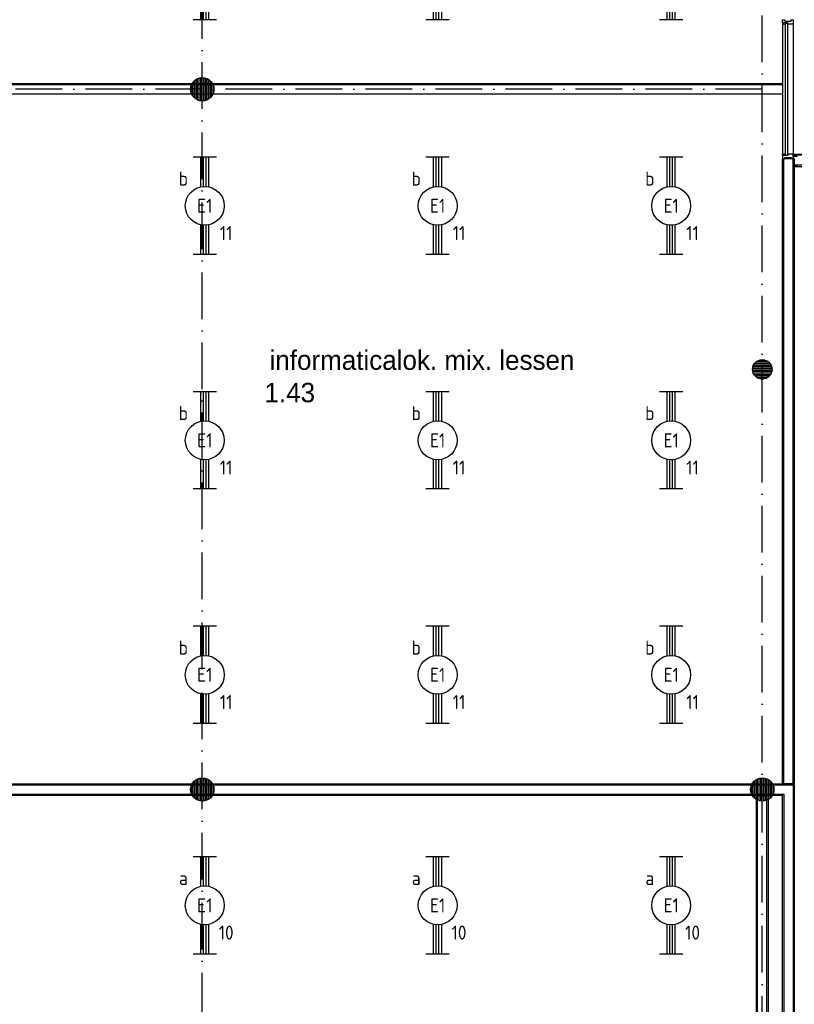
# Model space of a CAD drawing. Header units: millimetres. Extents: x 84333 to 240712, y -2244 to 84291.
# Tile 35 of 87: x 121371 to 131330, y 55016 to 67670. Entities that reach past the tile are written whole.
import ezdxf
from ezdxf.enums import TextEntityAlignment as Align

# ---------------------------------------------------------------- set-up
doc = ezdxf.new("R2010")
doc.units = ezdxf.units.MM
doc.header["$LTSCALE"] = 100
doc.linetypes.add('DASHDOT', pattern=[9, 6, -1.5, 0, -1.5])
doc.layers.get('0').update_dxf_attribs({"linetype": 'CONTINUOUS'})
for name, color, linetype in [('AFDELING', 4, 'CONTINUOUS'), ('AL$7----_STRAMIEN', 1, 'DASHDOT'), ('AL22----_BINNENWAND', 7, 'CONTINUOUS'), ('AL28----_KONSTRUKTIE', 3, 'CONTINUOUS'), ('AL31----_BUITENKOZ', 7, 'CONTINUOUS'), ('ALXAA---_GEWBETON', 12, 'CONTINUOUS'), ('ALXOU---_GLAS', 7, 'CONTINUOUS'), ('BOUW', 8, 'CONTINUOUS'), ('EB63101-_ATTRIB', 2, 'CONTINUOUS'), ('EL63101-_LICHT-ARM', 3, 'CONTINUOUS'), ('EL6441--_DATACOM', 3, 'CONTINUOUS')]:
    doc.layers.add(name, color=color, linetype=linetype)
doc.styles.add('1_8', font='ISO', dxfattribs={"height": 1.8})
doc.styles.add('BURO-025', font='BUROFONT.shx', dxfattribs={"height": 250})
doc.styles.add('NORATT', font='isocp.shx')
doc.styles.add('TECHNIC', font='technic_.ttf')

# ---------------------------------------------------------------- blocks, each defined once
blk = doc.blocks.new('EJ3T20')
at = {"color": 0}
for p, q in [((-6.25, -1.5), (-6.25, 1.5)), ((6.25, -1.5), (6.25, 1.5)), ((-6.25, 0.52), (-2.44, 0.52)), ((-6.25, 0.17), (-2.49, 0.17)), ((2.44, 0.52), (6.25, 0.52)), ((2.49, 0.17), (6.25, 0.17)), ((-6.25, -0.17), (-2.49, -0.17)), ((-6.25, -0.52), (-2.44, -0.52)), ((2.44, -0.52), (6.25, -0.52)), ((2.49, -0.17), (6.25, -0.17))]:
    blk.add_line(p, q, dxfattribs=at)
blk.add_circle((0, 0), 2.5, dxfattribs=at)
at = {"color": 0, "style": '1_8'}
for tag, flags, p in [('SCHAK', 8, (3.5, 2.75)), ('A_CODE', 8, (0, 0)), ('GROEP', 8, (-3.5, -2.75)), ('KAST', 9, (3.5, -2.75))]:
    blk.add_attdef(tag, text='', height=1.8, dxfattribs=dict(at, flags=flags)).set_placement(p, align=Align.MIDDLE)
blk = doc.blocks.new('A$C13e6995e')
at = {"layer": 'AL$7----_STRAMIEN', "color": 1}
for p, q in [((39385, 9360), (39385, 79257)), ((46585, 9961), (46585, 79257)), ((46585, 69020), (9657, 69020))]:
    blk.add_line(p, q, dxfattribs=at)
at = {"layer": 'AL22----_BINNENWAND', "color": 8}
for p, q in [((34387, 69095), (46845, 69095)), ((46845, 69095), (46845, 68945)), ((46845, 60095), (46845, 68129)), ((46845, 68129), (46995, 68129)), ((46995, 68129), (46995, 60095)), ((34343, 60095), (46995, 60095)), ((46995, 60095), (46845, 60095)), ((46995, 60095), (46995, 50656)), ((46845, 59945), (34343, 59945)), ((46510, 51835), (46510, 59945)), ((46510, 59945), (46660, 59945)), ((46660, 59945), (46660, 51835)), ((46845, 50656), (46845, 59945))]:
    blk.add_line(p, q, dxfattribs=at)
at = {"layer": 'AL22----_BINNENWAND', "color": 8, "linetype": 'Continuous'}
for p, q in [((34387, 69080), (46845, 69080)), ((34387, 68960), (46845, 68960)), ((46860, 60095), (46860, 68129)), ((46980, 60095), (46980, 68129)), ((34343, 60080), (46980, 60080)), ((46980, 60080), (46980, 50656)), ((34343, 59960), (46860, 59960)), ((46525, 51835), (46525, 59945)), ((46645, 51835), (46645, 59945)), ((46860, 59960), (46860, 50656))]:
    blk.add_line(p, q, dxfattribs=at)
at = {"layer": 'AL28----_KONSTRUKTIE', "color": 8}
for centre, radius in [((39385, 69020), 150), ((46585, 65420), 125), ((39385, 60020), 150), ((46585, 60020), 150)]:
    blk.add_circle(centre, radius, dxfattribs=at)
at = {"layer": 'AL31----_BUITENKOZ', "color": 8, "linetype": 'Continuous'}
for p, q in [((46845, 69872), (46845, 69911)), ((46845, 69911), (46851, 69911)), ((46912, 69872), (46845, 69872)), ((46850, 69867), (46845, 69867)), ((46845, 69867), (46845, 69855)), ((46845, 69855), (46882, 69855)), ((46882, 69872), (46850, 69872)), ((46850, 69872), (46850, 69867)), ((46851, 69911), (46865, 69911)), ((46865, 69911), (46865, 69911)), ((46865, 69911), (46875, 69911)), ((46875, 69911), (46875, 69897)), ((46875, 69897), (46955, 69897)), ((46882, 69855), (46882, 69872)), ((46912, 69855), (46912, 69872)), ((46965, 69855), (46912, 69855)), ((46955, 69897), (46955, 69911)), ((46955, 69911), (46964, 69911)), ((46964, 69911), (46964, 69911)), ((46964, 69911), (46978, 69911)), ((46973, 69855), (46965, 69855)), ((46977, 69855), (46973, 69855)), ((46984, 69855), (46977, 69855)), ((46978, 69911), (46984, 69911)), ((46984, 69911), (46984, 69892)), ((46984, 69892), (46984, 69855)), ((46845, 68173), (46845, 68185)), ((46845, 68185), (46882, 68185)), ((46850, 68173), (46845, 68173)), ((46845, 68168), (46845, 68129)), ((46912, 68168), (46845, 68168)), ((46845, 68129), (46851, 68129)), ((46850, 68168), (46850, 68173)), ((46882, 68168), (46850, 68168)), ((46851, 68129), (46865, 68129)), ((46865, 68129), (46865, 68129)), ((46865, 68129), (46875, 68129)), ((46875, 68129), (46875, 68143)), ((46875, 68143), (46955, 68143)), ((46882, 68185), (46882, 68168)), ((46965, 68185), (46912, 68185)), ((46912, 68185), (46912, 68168)), ((46955, 68143), (46955, 68129)), ((46955, 68129), (46964, 68129)), ((46964, 68129), (46964, 68129)), ((46964, 68129), (46978, 68129)), ((46973, 68185), (46965, 68185)), ((46977, 68185), (46973, 68185)), ((46984, 68185), (46977, 68185)), ((46978, 68129), (46984, 68129)), ((46984, 68148), (46984, 68185)), ((46984, 68129), (46984, 68148))]:
    blk.add_line(p, q, dxfattribs=at)
at = {"layer": 'AL31----_BUITENKOZ', "color": 8}
for p, q in [((46845, 69855), (46845, 68185)), ((46984, 69855), (46984, 68185)), ((46984, 68184), (46985, 68185)), ((46984, 68174), (46984, 68184)), ((46985, 68173), (46984, 68174)), ((47033, 68158), (46984, 68158)), ((46984, 68158), (46984, 68044)), ((46985, 68185), (47151, 68185)), ((47151, 68173), (46985, 68173)), ((46984, 68044), (47033, 68044)), ((46984, 68044), (46984, 68029)), ((47135, 68044), (46984, 68044)), ((46984, 68029), (47135, 68029))]:
    blk.add_line(p, q, dxfattribs=at)
at = {"layer": 'ALXAA---_GEWBETON', "color": 8}
for p, q in [((39265, 68930), (39265, 69110)), ((39285, 68908), (39285, 69132)), ((39305, 68893), (39305, 69147)), ((39325, 68883), (39325, 69158)), ((39345, 68875), (39345, 69165)), ((39365, 68871), (39365, 69169)), ((39385, 68870), (39385, 69170)), ((39405, 68871), (39405, 69169)), ((39425, 68875), (39425, 69165)), ((39445, 68883), (39445, 69158)), ((39465, 68893), (39465, 69147)), ((39485, 68908), (39485, 69132)), ((39505, 68930), (39505, 69110)), ((39245, 68966), (39245, 69074)), ((39525, 68966), (39525, 69074)), ((46461, 65436), (46709, 65436)), ((46465, 65456), (46705, 65456)), ((46473, 65476), (46697, 65476)), ((46485, 65496), (46684, 65496)), ((46505, 65516), (46665, 65516)), ((46538, 65536), (46632, 65536)), ((46460, 65416), (46710, 65416)), ((46462, 65396), (46708, 65396)), ((46468, 65376), (46702, 65376)), ((46478, 65356), (46692, 65356)), ((46493, 65336), (46677, 65336)), ((46516, 65316), (46654, 65316)), ((46572, 65296), (46598, 65296)), ((39265, 59930), (39265, 60110)), ((39285, 59908), (39285, 60132)), ((39305, 59893), (39305, 60147)), ((39325, 59883), (39325, 60158)), ((39345, 59875), (39345, 60165)), ((39365, 59871), (39365, 60169)), ((39385, 59870), (39385, 60170)), ((39405, 59871), (39405, 60169)), ((39425, 59875), (39425, 60165)), ((39445, 59883), (39445, 60158)), ((39465, 59893), (39465, 60147)), ((39485, 59908), (39485, 60132)), ((39505, 59930), (39505, 60110)), ((46465, 59930), (46465, 60110)), ((46485, 59908), (46485, 60132)), ((46505, 59893), (46505, 60147)), ((46525, 59883), (46525, 60158)), ((46545, 59875), (46545, 60165)), ((46565, 59871), (46565, 60169)), ((46585, 59870), (46585, 60170)), ((46605, 59871), (46605, 60169)), ((46625, 59875), (46625, 60165)), ((46645, 59883), (46645, 60158)), ((46665, 59893), (46665, 60147)), ((46685, 59908), (46685, 60132)), ((46705, 59930), (46705, 60110)), ((39245, 59966), (39245, 60074)), ((39525, 59966), (39525, 60074)), ((46445, 59966), (46445, 60074)), ((46725, 59966), (46725, 60074))]:
    blk.add_line(p, q, dxfattribs=at)
at = {"layer": 'ALXOU---_GLAS', "color": 8}
for p, q in [((46884, 68170), (46884, 69870)), ((46884, 69870), (46910, 69870)), ((46910, 69870), (46910, 68170)), ((46910, 68170), (46884, 68170))]:
    blk.add_line(p, q, dxfattribs=at)
at = {"layer": 'AFDELING', "color": 8, "style": 'TECHNIC'}
for p in [(92219, 54468), (58038, 41625), (88108, 41444)]:
    blk.add_attdef('VIDE', text='', height=500, dxfattribs=at).set_placement(p, align=Align.CENTER)
blk.add_attdef('VIDE', text='', height=500, rotation=90, dxfattribs=at).set_placement((75129, 25766), align=Align.CENTER)
at = {"layer": 'BOUW', "style": 'BURO-025'}
for s, p in [('informaticalok. mix. lessen', (40250, 65414)), ('1.43', (40185, 64997))]:
    blk.add_text(s, height=250, dxfattribs=at).set_placement(p)

msp = doc.modelspace()

# ---------------------------------------------------------------- block references
at = {"layer": 'EL63101-_LICHT-ARM'}
ref = msp.add_blockref('EJ3T20', (123750, 68292, 3900), dxfattribs=dict(at, xscale=100, yscale=100, zscale=100, rotation=90))
ref.add_attrib('A_CODE', 'E2', dxfattribs={"layer": 'EB63101-_ATTRIB', "color": 1, "height": 180, "style": 'NORATT', "flags": 8}).set_placement((123750, 68292, 3900), align=Align.MIDDLE)
ref.add_attrib('GROEP', '12', dxfattribs={"layer": 'EB63101-_ATTRIB', "color": 1, "height": 180, "style": 'NORATT', "flags": 8}).set_placement((124025, 67942, 3900), align=Align.MIDDLE)
ref.add_attrib('SCHAK', 'c', dxfattribs={"layer": 'EB63101-_ATTRIB', "color": 1, "height": 180, "style": 'NORATT', "flags": 8}).set_placement((123475, 68642, 3900), align=Align.MIDDLE)
ref = msp.add_blockref('EJ3T20', (126744, 68292, 3900), dxfattribs=dict(at, xscale=100, yscale=100, zscale=100, rotation=90))
ref.add_attrib('A_CODE', 'E2', dxfattribs={"layer": 'EB63101-_ATTRIB', "color": 1, "height": 180, "style": 'NORATT', "flags": 8}).set_placement((126744, 68292, 3900), align=Align.MIDDLE)
ref.add_attrib('GROEP', '12', dxfattribs={"layer": 'EB63101-_ATTRIB', "color": 1, "height": 180, "style": 'NORATT', "flags": 8}).set_placement((127019, 67942, 3900), align=Align.MIDDLE)
ref.add_attrib('SCHAK', 'c', dxfattribs={"layer": 'EB63101-_ATTRIB', "color": 1, "height": 180, "style": 'NORATT', "flags": 8}).set_placement((126469, 68642, 3900), align=Align.MIDDLE)
ref = msp.add_blockref('EJ3T20', (129747, 68292, 3900), dxfattribs=dict(at, xscale=100, yscale=100, zscale=100, rotation=90))
ref.add_attrib('A_CODE', 'E2', dxfattribs={"layer": 'EB63101-_ATTRIB', "color": 1, "height": 180, "style": 'NORATT', "flags": 8}).set_placement((129747, 68292, 3900), align=Align.MIDDLE)
ref.add_attrib('GROEP', '12', dxfattribs={"layer": 'EB63101-_ATTRIB', "color": 1, "height": 180, "style": 'NORATT', "flags": 8}).set_placement((130022, 67942, 3900), align=Align.MIDDLE)
ref.add_attrib('SCHAK', 'c', dxfattribs={"layer": 'EB63101-_ATTRIB', "color": 1, "height": 180, "style": 'NORATT', "flags": 8}).set_placement((129472, 68642, 3900), align=Align.MIDDLE)
ref = msp.add_blockref('EJ3T20', (123750, 65278, 3900), dxfattribs=dict(at, xscale=100, yscale=100, zscale=100, rotation=90))
ref.add_attrib('A_CODE', 'E1', dxfattribs={"layer": 'EB63101-_ATTRIB', "color": 1, "height": 180, "style": '1_8', "flags": 8}).set_placement((123750, 65278, 3900), align=Align.MIDDLE)
ref.add_attrib('GROEP', '11', dxfattribs={"layer": 'EB63101-_ATTRIB', "color": 1, "height": 180, "style": '1_8', "flags": 8}).set_placement((124025, 64928, 3900), align=Align.MIDDLE)
ref.add_attrib('SCHAK', 'b', dxfattribs={"layer": 'EB63101-_ATTRIB', "color": 1, "height": 180, "style": '1_8', "flags": 8}).set_placement((123475, 65628, 3900), align=Align.MIDDLE)
ref = msp.add_blockref('EJ3T20', (126744, 65278, 3900), dxfattribs=dict(at, xscale=100, yscale=100, zscale=100, rotation=90))
ref.add_attrib('A_CODE', 'E1', dxfattribs={"layer": 'EB63101-_ATTRIB', "color": 1, "height": 180, "style": '1_8', "flags": 8}).set_placement((126744, 65278, 3900), align=Align.MIDDLE)
ref.add_attrib('GROEP', '11', dxfattribs={"layer": 'EB63101-_ATTRIB', "color": 1, "height": 180, "style": '1_8', "flags": 8}).set_placement((127019, 64928, 3900), align=Align.MIDDLE)
ref.add_attrib('SCHAK', 'b', dxfattribs={"layer": 'EB63101-_ATTRIB', "color": 1, "height": 180, "style": '1_8', "flags": 8}).set_placement((126469, 65628, 3900), align=Align.MIDDLE)
ref = msp.add_blockref('EJ3T20', (129747, 65278, 3900), dxfattribs=dict(at, xscale=100, yscale=100, zscale=100, rotation=90))
ref.add_attrib('A_CODE', 'E1', dxfattribs={"layer": 'EB63101-_ATTRIB', "color": 1, "height": 180, "style": '1_8', "flags": 8}).set_placement((129747, 65278, 3900), align=Align.MIDDLE)
ref.add_attrib('GROEP', '11', dxfattribs={"layer": 'EB63101-_ATTRIB', "color": 1, "height": 180, "style": '1_8', "flags": 8}).set_placement((130022, 64928, 3900), align=Align.MIDDLE)
ref.add_attrib('SCHAK', 'b', dxfattribs={"layer": 'EB63101-_ATTRIB', "color": 1, "height": 180, "style": '1_8', "flags": 8}).set_placement((129472, 65628, 3900), align=Align.MIDDLE)
ref = msp.add_blockref('EJ3T20', (123750, 62264, 3900), dxfattribs=dict(at, xscale=100, yscale=100, zscale=100, rotation=90))
ref.add_attrib('A_CODE', 'E1', dxfattribs={"layer": 'EB63101-_ATTRIB', "color": 1, "height": 180, "style": '1_8', "flags": 8}).set_placement((123750, 62264, 3900), align=Align.MIDDLE)
ref.add_attrib('GROEP', '11', dxfattribs={"layer": 'EB63101-_ATTRIB', "color": 1, "height": 180, "style": '1_8', "flags": 8}).set_placement((124025, 61914, 3900), align=Align.MIDDLE)
ref.add_attrib('SCHAK', 'b', dxfattribs={"layer": 'EB63101-_ATTRIB', "color": 1, "height": 180, "style": '1_8', "flags": 8}).set_placement((123475, 62614, 3900), align=Align.MIDDLE)
ref = msp.add_blockref('EJ3T20', (126744, 62264, 3900), dxfattribs=dict(at, xscale=100, yscale=100, zscale=100, rotation=90))
ref.add_attrib('A_CODE', 'E1', dxfattribs={"layer": 'EB63101-_ATTRIB', "color": 1, "height": 180, "style": '1_8', "flags": 8}).set_placement((126744, 62264, 3900), align=Align.MIDDLE)
ref.add_attrib('GROEP', '11', dxfattribs={"layer": 'EB63101-_ATTRIB', "color": 1, "height": 180, "style": '1_8', "flags": 8}).set_placement((127019, 61914, 3900), align=Align.MIDDLE)
ref.add_attrib('SCHAK', 'b', dxfattribs={"layer": 'EB63101-_ATTRIB', "color": 1, "height": 180, "style": '1_8', "flags": 8}).set_placement((126469, 62614, 3900), align=Align.MIDDLE)
ref = msp.add_blockref('EJ3T20', (129747, 62264, 3900), dxfattribs=dict(at, xscale=100, yscale=100, zscale=100, rotation=90))
ref.add_attrib('A_CODE', 'E1', dxfattribs={"layer": 'EB63101-_ATTRIB', "color": 1, "height": 180, "style": '1_8', "flags": 8}).set_placement((129747, 62264, 3900), align=Align.MIDDLE)
ref.add_attrib('GROEP', '11', dxfattribs={"layer": 'EB63101-_ATTRIB', "color": 1, "height": 180, "style": '1_8', "flags": 8}).set_placement((130022, 61914, 3900), align=Align.MIDDLE)
ref.add_attrib('SCHAK', 'b', dxfattribs={"layer": 'EB63101-_ATTRIB', "color": 1, "height": 180, "style": '1_8', "flags": 8}).set_placement((129472, 62614, 3900), align=Align.MIDDLE)
ref = msp.add_blockref('EJ3T20', (123750, 59250, 3900), dxfattribs=dict(at, xscale=100, yscale=100, zscale=100, rotation=90))
ref.add_attrib('A_CODE', 'E1', dxfattribs={"layer": 'EB63101-_ATTRIB', "color": 1, "height": 180, "style": '1_8', "flags": 8}).set_placement((123750, 59250, 3900), align=Align.MIDDLE)
ref.add_attrib('GROEP', '11', dxfattribs={"layer": 'EB63101-_ATTRIB', "color": 1, "height": 180, "style": '1_8', "flags": 8}).set_placement((124025, 58900, 3900), align=Align.MIDDLE)
ref.add_attrib('SCHAK', 'b', dxfattribs={"layer": 'EB63101-_ATTRIB', "color": 1, "height": 180, "style": '1_8', "flags": 8}).set_placement((123475, 59600, 3900), align=Align.MIDDLE)
ref = msp.add_blockref('EJ3T20', (126744, 59250, 3900), dxfattribs=dict(at, xscale=100, yscale=100, zscale=100, rotation=90))
ref.add_attrib('A_CODE', 'E1', dxfattribs={"layer": 'EB63101-_ATTRIB', "color": 1, "height": 180, "style": '1_8', "flags": 8}).set_placement((126744, 59250, 3900), align=Align.MIDDLE)
ref.add_attrib('GROEP', '11', dxfattribs={"layer": 'EB63101-_ATTRIB', "color": 1, "height": 180, "style": '1_8', "flags": 8}).set_placement((127019, 58900, 3900), align=Align.MIDDLE)
ref.add_attrib('SCHAK', 'b', dxfattribs={"layer": 'EB63101-_ATTRIB', "color": 1, "height": 180, "style": '1_8', "flags": 8}).set_placement((126469, 59600, 3900), align=Align.MIDDLE)
ref = msp.add_blockref('EJ3T20', (129747, 59250, 3900), dxfattribs=dict(at, xscale=100, yscale=100, zscale=100, rotation=90))
ref.add_attrib('A_CODE', 'E1', dxfattribs={"layer": 'EB63101-_ATTRIB', "color": 1, "height": 180, "style": '1_8', "flags": 8}).set_placement((129747, 59250, 3900), align=Align.MIDDLE)
ref.add_attrib('GROEP', '11', dxfattribs={"layer": 'EB63101-_ATTRIB', "color": 1, "height": 180, "style": '1_8', "flags": 8}).set_placement((130022, 58900, 3900), align=Align.MIDDLE)
ref.add_attrib('SCHAK', 'b', dxfattribs={"layer": 'EB63101-_ATTRIB', "color": 1, "height": 180, "style": '1_8', "flags": 8}).set_placement((129472, 59600, 3900), align=Align.MIDDLE)
ref = msp.add_blockref('EJ3T20', (123750, 56287, 3900), dxfattribs=dict(at, xscale=100, yscale=100, zscale=100, rotation=90))
ref.add_attrib('A_CODE', 'E1', dxfattribs={"layer": 'EB63101-_ATTRIB', "color": 1, "height": 180, "style": 'NORATT', "flags": 8}).set_placement((123750, 56287, 3900), align=Align.MIDDLE)
ref.add_attrib('GROEP', '10', dxfattribs={"layer": 'EB63101-_ATTRIB', "color": 1, "height": 180, "style": 'NORATT', "flags": 8}).set_placement((124025, 55937, 3900), align=Align.MIDDLE)
ref.add_attrib('SCHAK', 'a', dxfattribs={"layer": 'EB63101-_ATTRIB', "color": 1, "height": 180, "style": 'NORATT', "flags": 8}).set_placement((123475, 56637, 3900), align=Align.MIDDLE)
ref = msp.add_blockref('EJ3T20', (126744, 56287, 3900), dxfattribs=dict(at, xscale=100, yscale=100, zscale=100, rotation=90))
ref.add_attrib('A_CODE', 'E1', dxfattribs={"layer": 'EB63101-_ATTRIB', "color": 1, "height": 180, "style": 'NORATT', "flags": 8}).set_placement((126744, 56287, 3900), align=Align.MIDDLE)
ref.add_attrib('GROEP', '10', dxfattribs={"layer": 'EB63101-_ATTRIB', "color": 1, "height": 180, "style": 'NORATT', "flags": 8}).set_placement((127019, 55937, 3900), align=Align.MIDDLE)
ref.add_attrib('SCHAK', 'a', dxfattribs={"layer": 'EB63101-_ATTRIB', "color": 1, "height": 180, "style": 'NORATT', "flags": 8}).set_placement((126469, 56637, 3900), align=Align.MIDDLE)
ref = msp.add_blockref('EJ3T20', (129747, 56287, 3900), dxfattribs=dict(at, xscale=100, yscale=100, zscale=100, rotation=90))
ref.add_attrib('A_CODE', 'E1', dxfattribs={"layer": 'EB63101-_ATTRIB', "color": 1, "height": 180, "style": 'NORATT', "flags": 8}).set_placement((129747, 56287, 3900), align=Align.MIDDLE)
ref.add_attrib('GROEP', '10', dxfattribs={"layer": 'EB63101-_ATTRIB', "color": 1, "height": 180, "style": 'NORATT', "flags": 8}).set_placement((130022, 55937, 3900), align=Align.MIDDLE)
ref.add_attrib('SCHAK', 'a', dxfattribs={"layer": 'EB63101-_ATTRIB', "color": 1, "height": 180, "style": 'NORATT', "flags": 8}).set_placement((129472, 56637, 3900), align=Align.MIDDLE)
at = {"layer": 'EL6441--_DATACOM'}
msp.add_blockref('A$C13e6995e', (84333, -2244), dxfattribs=at)

doc.saveas('drawing.dxf')
